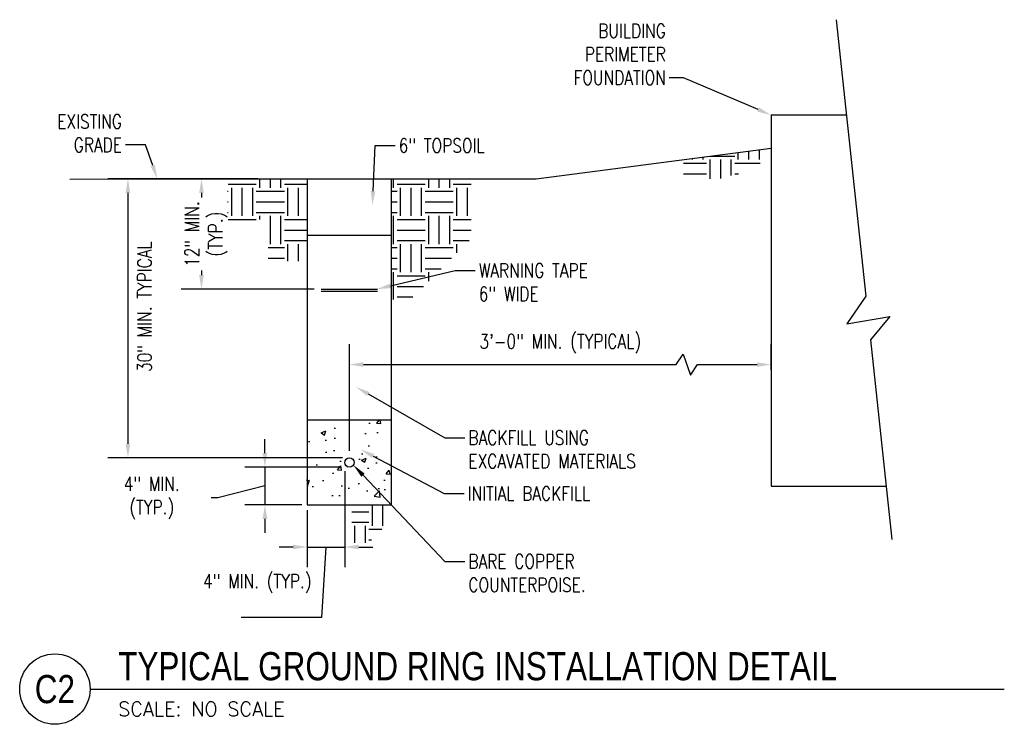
# Model space of a CAD drawing. Header units: inches. Extents: x 20.4 to 40.6, y 25.1 to 45.5.
# Tile 3 of 3: x 30.6 to 39.4, y 35.4 to 41.6. Entities that reach past the tile are written whole.
import ezdxf
from ezdxf import colors
from ezdxf.entities.mleader import LeaderData, LeaderLine
from ezdxf.enums import TextEntityAlignment as Align
from ezdxf.math import Vec2, Vec3

# ---------------------------------------------------------------- set-up
doc = ezdxf.new("R2010")
doc.units = ezdxf.units.IN
doc.header["$MEASUREMENT"] = 0
doc.layers.add('A-WALL-PATT', color=9, linetype='Continuous', true_color=0x808080)
for name, color, linetype in [('E-ANNO-DIMS', 1, 'Continuous'), ('E-ANNO-SYMB', 2, 'Continuous'), ('E-ANNO-TEXT', 2, 'Continuous'), ('E-DETL-GRPH', 3, 'Continuous')]:
    doc.layers.add(name, color=color, linetype=linetype)
doc.styles.add('Annotative', font='romans.shx', dxfattribs={"width": 0.8})
doc.styles.add('ROMANS', font='ROMANS.shx', dxfattribs={"width": 0.8})
doc.styles.add('Title', font='swiss.ttf', dxfattribs={"height": 0.25})
doc.styles.add('TITLES', font='swiss.ttf', dxfattribs={"width": 0.8})
doc.dimstyles.new('Annotative', dxfattribs={"dimscale": 0, "dimtxt": 0.125, "dimasz": 0.125, "dimexe": 0.18, "dimexo": 0.0625, "dimgap": 0.09, "dimtad": 1, "dimdec": 3, "dimzin": 3, "dimdsep": 46, "dimlunit": 4, "dimtxsty": 'Annotative', "dimcen": 0.09, "dimclrd": 1, "dimclre": 1, "dimclrt": 2, "dimazin": 2, "dimtfac": 1, "dimtdec": 3, "dimtmove": 1, "dimatfit": 3, "dimfxl": 1, "dimtfill": 1, "dimfrac": 2, "dimtolj": 1, "dimtzin": 0, "dimarcsym": 0})
pattern_1 = [(0, (24, -2.83027), (0.25, 0.25), [0.25, -0.25]), (0, (24, -2.73652), (0.25, 0.25), [0.25, -0.25]), (0, (24, -2.64277), (0.25, 0.25), [0.25, -0.25]), (90, (24.03125, -2.61152), (-0.25, 0.25), [0.25, -0.25]), (90, (24.125, -2.61152), (-0.25, 0.25), [0.25, -0.25]), (90, (24.21875, -2.61152), (-0.25, 0.25), [0.25, -0.25])]

# ---------------------------------------------------------------- blocks, each defined once
blk = doc.blocks.new('*D8')
at = {"layer": 'Defpoints', "color": 0, "transparency": 16777216}
for p in [(32.8269, 40.2183), (31.6101, 37.7419), (33.5781, 37.7419)]:
    blk.add_point(p, dxfattribs=at)
at = {"layer": 'E-ANNO-DIMS', "color": 1, "lineweight": -2, "transparency": 16777216}
for p, q in [((32.7644, 40.2183), (31.4301, 40.2183)), ((31.6101, 40.0933), (31.6101, 37.8669)), ((33.5156, 37.7419), (31.4301, 37.7419))]:
    blk.add_line(p, q, dxfattribs=at)
at = {"layer": 'E-ANNO-DIMS', "color": 1, "transparency": 16777216}
for points in [[(31.5892, 40.0933), (31.6309, 40.0933), (31.6101, 40.2183)], [(31.5892, 37.8669), (31.6309, 37.8669), (31.6101, 37.7419)]]:
    blk.add_solid(points, dxfattribs=at)
at = {"layer": 'E-ANNO-DIMS', "color": 2, "lineweight": -3, "transparency": 16777216, "insert": (31.7571, 39.0837), "char_height": 0.125, "width": 1.629031, "attachment_point": 5, "rotation": 90, "style": 'Annotative', "bg_fill": 3, "box_fill_scale": 1.25, "bg_fill_color": 256, "bg_fill_true_color": 13158600, "bg_fill_transparency": 0}
blk.add_mtext('\\A1;30" MIN. TYPICAL', dxfattribs=at)
blk = doc.blocks.new('*D2')
at = {"layer": 'Defpoints', "color": 0, "transparency": 16777216}
for p in [(33.5614, 37.6584), (32.8269, 37.3251), (33.2173, 37.3251)]:
    blk.add_point(p, dxfattribs=at)
at = {"layer": 'E-ANNO-DIMS', "color": 1, "lineweight": -2, "transparency": 16777216}
for p, q in [((32.8269, 37.7834), (32.8269, 37.9084)), ((33.4989, 37.6584), (32.6469, 37.6584)), ((32.8269, 37.6584), (32.8269, 37.3251)), ((32.8269, 37.6584), (32.8269, 37.3251)), ((32.8269, 37.4918), (32.4074, 37.387)), ((32.4074, 37.387), (31.694, 37.387)), ((33.1548, 37.3251), (32.6469, 37.3251)), ((32.8269, 37.2001), (32.8269, 37.0751))]:
    blk.add_line(p, q, dxfattribs=at)
at = {"layer": 'E-ANNO-DIMS', "color": 1, "transparency": 16777216}
for points in [[(32.8061, 37.7834), (32.8477, 37.7834), (32.8269, 37.6584)], [(32.8061, 37.2001), (32.8477, 37.2001), (32.8269, 37.3251)]]:
    blk.add_solid(points, dxfattribs=at)
at = {"layer": 'E-ANNO-DIMS', "color": 2, "lineweight": -3, "transparency": 16777216, "insert": (31.8214, 37.3861), "char_height": 0.125, "width": 0.991931, "attachment_point": 5, "rotation": 0.1, "style": 'Annotative', "bg_fill": 3, "box_fill_scale": 1.25, "bg_fill_color": 256, "bg_fill_true_color": 13158600, "bg_fill_transparency": 0}
blk.add_mtext('\\A1;4" MIN.\\P(TYP.)', dxfattribs=at)
blk = doc.blocks.new('*D9')
at = {"layer": 'Defpoints', "color": 0, "transparency": 16777216}
for p in [(33.5353, 37.6843), (33.2019, 37.3403), (33.5353, 36.9501)]:
    blk.add_point(p, dxfattribs=at)
at = {"layer": 'E-ANNO-DIMS', "color": 1, "lineweight": -2, "transparency": 16777216}
for p, q in [((33.5353, 37.6218), (33.5353, 36.7701)), ((33.2019, 37.2778), (33.2019, 36.7701)), ((33.0769, 36.9501), (32.9519, 36.9501)), ((33.2019, 36.9501), (33.5353, 36.9501)), ((33.2019, 36.9501), (33.5353, 36.9501)), ((33.3686, 36.9501), (33.33, 36.3244)), ((33.6603, 36.9501), (33.7853, 36.9501)), ((33.33, 36.3244), (32.6166, 36.3244))]:
    blk.add_line(p, q, dxfattribs=at)
at = {"layer": 'E-ANNO-DIMS', "color": 1, "transparency": 16777216}
for points in [[(33.0769, 36.971), (33.0769, 36.9293), (33.2019, 36.9501)], [(33.6603, 36.971), (33.6603, 36.9293), (33.5353, 36.9501)]]:
    blk.add_solid(points, dxfattribs=at)
at = {"layer": 'E-ANNO-DIMS', "color": 2, "lineweight": -3, "transparency": 16777216, "insert": (32.7589, 36.6257), "char_height": 0.125, "width": 0.96222, "attachment_point": 5, "style": 'Annotative', "bg_fill": 3, "box_fill_scale": 1.25, "bg_fill_color": 256, "bg_fill_true_color": 13158600, "bg_fill_transparency": 0}
blk.add_mtext('\\A1;4" MIN. (TYP.)', dxfattribs=at)
blk = doc.blocks.new('*U6')
for q in [(4.6778, 0), (8.1204, 0)]:
    blk.add_line((0, 0), q)
blk.add_circle((-0.3126, 0), 0.3126)
at = {"style": 'Title'}
for tag, p, height in [('TITLE', (0.25, 0.0781), 0.25), ('SCALE', (0.25, -0.1768), 0.0984)]:
    blk.add_attdef(tag, p, '', height=height, dxfattribs=at)
blk.add_attdef('NUMBER', text='', height=0.25, dxfattribs=at).set_placement((-0.3126, 0), align=Align.MIDDLE_CENTER)
blk = doc.blocks.new('*D10')
at = {"layer": 'Defpoints', "color": 0, "transparency": 16777216}
for p in [(37.3227, 38.5694), (37.3227, 38.4587), (33.577, 37.7419)]:
    blk.add_point(p, dxfattribs=at)
at = {"layer": 'E-ANNO-DIMS', "color": 1, "lineweight": -2, "transparency": 16777216}
for p, q in [((33.577, 37.8044), (33.577, 38.7494)), ((37.3227, 38.5212), (37.3227, 38.7494)), ((36.4804, 38.5694), (36.5429, 38.6631)), ((36.5429, 38.6631), (36.6054, 38.4756)), ((33.702, 38.5694), (36.4804, 38.5694)), ((36.6054, 38.4756), (36.6679, 38.5694)), ((36.6679, 38.5694), (37.1977, 38.5694))]:
    blk.add_line(p, q, dxfattribs=at)
at = {"layer": 'E-ANNO-DIMS', "color": 1, "transparency": 16777216}
for points in [[(33.702, 38.5902), (33.702, 38.5485), (33.577, 38.5694)], [(37.1977, 38.5902), (37.1977, 38.5485), (37.3227, 38.5694)]]:
    blk.add_solid(points, dxfattribs=at)
at = {"layer": 'E-ANNO-DIMS', "color": 2, "lineweight": -3, "transparency": 16777216, "insert": (35.4498, 38.7546), "char_height": 0.125, "attachment_point": 5, "style": 'Annotative', "bg_fill": 3, "box_fill_scale": 1.25, "bg_fill_color": 256, "bg_fill_true_color": 13158600, "bg_fill_transparency": 0}
blk.add_mtext('\\A1;3\'-0" MIN. (TYPICAL)', dxfattribs=at)
blk = doc.blocks.new('*D11')
at = {"layer": 'Defpoints', "color": 0, "transparency": 16777216}
for p in [(32.3468, 40.2181), (32.2631, 39.2384), (33.3267, 39.2384)]:
    blk.add_point(p, dxfattribs=at)
at = {"layer": 'E-ANNO-DIMS', "color": 1, "lineweight": -2, "transparency": 16777216}
for p, q in [((32.2843, 40.2181), (32.0831, 40.2181)), ((32.2631, 40.0931), (32.2631, 39.3634)), ((33.2642, 39.2384), (32.0831, 39.2384))]:
    blk.add_line(p, q, dxfattribs=at)
at = {"layer": 'E-ANNO-DIMS', "color": 2, "lineweight": -3, "transparency": 16777216, "insert": (32.3038, 39.7283), "char_height": 0.125, "attachment_point": 5, "rotation": 90, "style": 'Annotative', "bg_fill": 3, "box_fill_scale": 1.25, "bg_fill_color": 256, "bg_fill_true_color": 13158600, "bg_fill_transparency": 0}
blk.add_mtext('\\A1;12" MIN.\\P(TYP.)', dxfattribs=at)
at = {"layer": 'E-ANNO-DIMS', "color": 1, "transparency": 16777216}
for points in [[(32.2423, 40.0931), (32.284, 40.0931), (32.2631, 40.2181)], [(32.2423, 39.3634), (32.284, 39.3634), (32.2631, 39.2384)]]:
    blk.add_solid(points, dxfattribs=at)

msp = doc.modelspace()

# ---------------------------------------------------------------- hatches: boundary and pattern name
at = {"layer": 'A-WALL-PATT', "lineweight": -3}
h = msp.add_hatch(dxfattribs=at)
h.set_pattern_fill('EARTH', color=8)
h.set_pattern_definition(pattern_1)
h.paths.add_polyline_path([(37.2254, 40.4782), (36.5435, 40.3889), (36.5435, 40.2168), (36.8618, 40.2168), (37.0355, 40.2643), (37.2257, 40.2643)])
h = msp.add_hatch(dxfattribs=at)
h.set_pattern_fill('EARTH', color=8)
h.set_pattern_definition(pattern_1)
h.paths.add_polyline_path([(33.2019, 40.2184), (32.4949, 40.2184), (32.4954, 39.8566), (32.8551, 39.8566), (32.8551, 39.4858), (33.2019, 39.4858)])
h = msp.add_hatch(dxfattribs=at)
h.set_pattern_fill('EARTH', color=8)
h.set_pattern_definition(pattern_1)
h.paths.add_polyline_path([(34.6601, 40.2177), (33.952, 40.2177), (33.952, 39.1481), (34.1192, 39.1481), (34.6601, 39.6881)])
h = msp.add_hatch(dxfattribs=at)
h.set_pattern_fill('AR-CONC', color=8, scale=0.06)
h.set_pattern_definition([(50, (24, -2.83027), (0.430356, -0.0376513), [0.045, -0.495]), (355, (24, -2.83027), (-0.083251, 0.4513153), [0.036, -0.396]), (100.4514, (24.03586, -2.8334), (0.3471053, 0.413664), [0.038244, -0.4206853]), (46.1842, (24, -2.71027), (0.640345, -0.0993116), [0.0675, -0.7425]), (96.6356, (24.05336, -2.71854), (0.560797, 0.584471), [0.057366, -0.631028]), (351.1842, (24, -2.7103), (0.560797, 0.584471), [0.054, -0.594]), (21, (24.06, -2.74027), (0.3581442, -0.2415713), [0.045, -0.495]), (326, (24.06, -2.74027), (0.145989, 0.43509), [0.036, -0.396]), (71.4514, (24.08985, -2.7604), (0.5041334, 0.1935187), [0.038244, -0.4206853]), (37.5, (24, -2.83027), (0.0072959, 0.1997363), [0, -0.3912, 0, -0.402, 0, -0.3975]), (7.5, (24, -2.83027), (0.1578417, 0.236647), [0, -0.2292, 0, -0.3822, 0, -0.1515]), (327.5, (23.8662, -2.83027), (0.32029346, -0.0135329), [0, -0.15, 0, -0.468, 0, -0.621]), (317.5, (23.8062, -2.83027), (0.3499117, 0.060063), [0, -0.195, 0, -0.3108, 0, -0.441])])
h.paths.add_polyline_path([(33.952, 38.0752), (33.2019, 38.0752), (33.2019, 37.3251), (33.952, 37.3251)])
h.paths.add_polyline_path([(33.6186, 37.7002, -1), (33.5353, 37.7002, -1)], flags=16)
h = msp.add_hatch(dxfattribs=at)
h.set_pattern_fill('EARTH', color=8)
h.set_pattern_definition(pattern_1)
h.paths.add_polyline_path([(33.9245, 37.3251), (33.5987, 37.3251), (33.5987, 36.9859), (33.7445, 36.9859), (33.9245, 37.1659)])

# ---------------------------------------------------------------- linework, layer by layer
at = {"layer": 'E-ANNO-DIMS', "lineweight": -3}
msp.add_line((33.577, 37.9302), (33.577, 38.6305), dxfattribs=at)
at = {"layer": 'E-DETL-GRPH', "lineweight": -3}
for p, q in [((37.9014, 41.6302), (38.1645, 39.1774)), ((37.9922, 40.7838), (37.3226, 40.7838)), ((37.3226, 40.7838), (37.3226, 37.4909)), ((35.2347, 40.2177), (37.3226, 40.4909)), ((31.093, 40.2163), (32.6686, 40.2186)), ((32.6686, 40.2186), (33.2019, 40.2177)), ((33.2019, 40.2177), (33.2019, 37.3251)), ((33.2019, 40.2177), (35.2347, 40.2177)), ((33.952, 37.3251), (33.952, 40.2177)), ((33.2019, 39.7177), (33.952, 39.7177)), ((33.3267, 39.2384), (33.8267, 39.2384)), ((33.8267, 39.2176), (33.3267, 39.2176)), ((38.1645, 39.1774), (37.9966, 38.9303)), ((37.9966, 38.9303), (38.3767, 38.995)), ((38.3767, 38.995), (38.2062, 38.7886)), ((38.2062, 38.7886), (38.3962, 37.018)), ((33.952, 38.0752), (33.2019, 38.0752)), ((37.3226, 37.4909), (38.3455, 37.4909)), ((33.2019, 37.3251), (33.952, 37.3251))]:
    msp.add_line(p, q, dxfattribs=at)
msp.add_circle((33.577, 37.7002), 0.0417, dxfattribs=at)

# ---------------------------------------------------------------- block references
at = {"layer": 'E-ANNO-SYMB', "lineweight": -3}
ref = msp.add_blockref('*U6', (31.2737, 35.6892), dxfattribs=at)
ref.add_attrib('SCALE', 'SCALE: NO SCALE', dxfattribs={"layer": '0', "height": 0.125, "style": 'ROMANS'}).set_placement((31.5237, 35.5124), align=Align.MIDDLE_LEFT)
ref.add_attrib('TITLE', 'TYPICAL GROUND RING INSTALLATION DETAIL', (31.5237, 35.7673), dxfattribs={"layer": '0', "height": 0.25, "style": 'TITLES', "width": 0.800781})
ref.add_attrib('NUMBER', 'C2', dxfattribs={"layer": '0', "height": 0.25, "style": 'TITLES', "width": 0.800781}).set_placement((30.9612, 35.6892), align=Align.MIDDLE_CENTER)

# ---------------------------------------------------------------- leaders
at = {"layer": 'E-ANNO-TEXT', "lineweight": -3}
ml = msp.add_multileader_mtext('Standard', dxfattribs=at)
ml.set_content('BUILDING\\PPERIMETER\\PFOUNDATION', color=256, style='Annotative')
ml.set_leader_properties(color=1, linetype='ByLayer', lineweight=-1)
ml.build(insert=Vec2(0, 0))
ml.multileader.update_dxf_attribs({"text_right_attachment_type": 3, "dogleg_length": 0.125, "arrow_head_size": 0.125})
ctx = ml.context
ctx.base_point, ctx.char_height, ctx.arrow_head_size, ctx.landing_gap_size, ctx.plane_origin = Vec3(35.4848, 41.5324), 0.125, 0.125, 0.0312, Vec3(36.6612, 41.1157)
ctx.right_attachment, ctx.text_align_type = 3, 2
notes = []
notes.append((ctx, [(0, (1, 1, 0), (36.5437, 41.1157), (-1, 0), 0.125, [(0, [(37.3226, 40.7838)], 0, [])])]))
ctx.mtext.insert, ctx.mtext.alignment, ctx.mtext.flow_direction = Vec3(36.3875, 41.5949), 3, 5
ml = msp.add_multileader_mtext('Standard', dxfattribs=at)
ml.set_content('EXISTING\\PGRADE', color=256, style='Annotative')
ml.set_leader_properties(color=1, linetype='ByLayer', lineweight=-1)
ml.build(insert=Vec2(0, 0))
ml.multileader.update_dxf_attribs({"text_right_attachment_type": 3, "dogleg_length": 0.1782, "arrow_head_size": 0.125})
ctx = ml.context
ctx.base_point, ctx.char_height, ctx.arrow_head_size, ctx.landing_gap_size, ctx.plane_origin = Vec3(30.9208, 40.7267), 0.125, 0.125, 0.0312, Vec3(31.8827, 40.5135)
ctx.right_attachment, ctx.text_align_type = 3, 2
notes.append((ctx, [(1, (1, 1, 0), (31.7663, 40.5184), (-1, 0), 0.1782, [(0, [(31.8712, 40.2173)], 0, [])])]))
ctx.mtext.insert, ctx.mtext.width, ctx.mtext.alignment, ctx.mtext.flow_direction = Vec3(31.5568, 40.7892), 0.62506, 3, 5
ml = msp.add_multileader_mtext('Standard', dxfattribs=at)
ml.set_content('6" TOPSOIL', color=256, style='Annotative')
ml.set_leader_properties(color=1, linetype='ByLayer', lineweight=-1)
ml.build(insert=Vec2(0, 0))
ml.multileader.update_dxf_attribs({"text_right_attachment_type": 3, "dogleg_length": 0.1786, "arrow_head_size": 0.125})
ctx = ml.context
ctx.base_point, ctx.char_height, ctx.arrow_head_size, ctx.landing_gap_size, ctx.plane_origin = Vec3(33.9839, 40.5135), 0.125, 0.125, 0.0312, Vec3(33.8053, 40.5135)
ctx.right_attachment = 3
notes.append((ctx, [(0, (1, 1, 0), (33.8053, 40.5135), (1, 0), 0.1786, [(0, [(33.7818, 39.9838)], 0, [])])]))
ctx.mtext.insert, ctx.mtext.flow_direction = Vec3(34.0151, 40.576), 5
ml = msp.add_multileader_mtext('Standard', dxfattribs=at)
ml.set_content('WARNING TAPE\\P6" WIDE', color=256, style='Annotative')
ml.set_leader_properties(color=1, linetype='ByLayer', lineweight=-1)
ml.build(insert=Vec2(0, 0))
ml.multileader.update_dxf_attribs({"text_right_attachment_type": 3, "dogleg_length": 0.1786, "arrow_head_size": 0.125})
ctx = ml.context
ctx.base_point, ctx.char_height, ctx.arrow_head_size, ctx.landing_gap_size, ctx.plane_origin = Vec3(34.6948, 39.4043), 0.125, 0.125, 0.0312, Vec3(34.5162, 39.4043)
ctx.right_attachment = 3
notes.append((ctx, [(0, (1, 1, 0), (34.5162, 39.4043), (1, 0), 0.1786, [(0, [(33.8198, 39.2384)], 0, [])])]))
ctx.mtext.insert, ctx.mtext.flow_direction = Vec3(34.726, 39.4668), 5
ml = msp.add_multileader_mtext('Standard', dxfattribs=at)
ml.set_content('BACKFILL USING\\PEXCAVATED MATERIALS', color=256, style='Annotative')
ml.set_leader_properties(color=1, linetype='ByLayer', lineweight=-1)
ml.build(insert=Vec2(0, 0))
ml.multileader.update_dxf_attribs({"text_right_attachment_type": 3, "dogleg_length": 0.1786, "arrow_head_size": 0.125})
ctx = ml.context
ctx.base_point, ctx.char_height, ctx.arrow_head_size, ctx.landing_gap_size, ctx.plane_origin = Vec3(34.6028, 37.9205), 0.125, 0.125, 0.0312, Vec3(34.4242, 37.9205)
ctx.right_attachment = 3
notes.append((ctx, [(0, (1, 1, 0), (34.4242, 37.9205), (1, 0), 0.1786, [(0, [(33.6357, 38.3705)], 0, [])])]))
ctx.mtext.insert, ctx.mtext.flow_direction = Vec3(34.634, 37.983), 5
ml = msp.add_multileader_mtext('Standard', dxfattribs=at)
ml.set_content('INITIAL BACKFILL', color=256, style='Annotative')
ml.set_leader_properties(color=1, linetype='ByLayer', lineweight=-1)
ml.build(insert=Vec2(0, 0))
ml.multileader.update_dxf_attribs({"text_right_attachment_type": 3, "dogleg_length": 0.1786, "arrow_head_size": 0.125})
ctx = ml.context
ctx.base_point, ctx.char_height, ctx.arrow_head_size, ctx.landing_gap_size, ctx.plane_origin = Vec3(34.5961, 37.4251), 0.125, 0.125, 0.0312, Vec3(34.4175, 37.4251)
ctx.right_attachment = 3
notes.append((ctx, [(0, (1, 1, 0), (34.4175, 37.4251), (1, 0), 0.1786, [(0, [(33.6782, 37.8155)], 0, [])])]))
ctx.mtext.insert, ctx.mtext.flow_direction = Vec3(34.6273, 37.4876), 5
ml = msp.add_multileader_mtext('Standard', dxfattribs=at)
ml.set_content('BARE COPPER\\PCOUNTERPOISE.', color=256, style='Annotative')
ml.set_leader_properties(color=1, linetype='ByLayer', lineweight=-1)
ml.build(insert=Vec2(0, 0))
ml.multileader.update_dxf_attribs({"text_right_attachment_type": 3, "dogleg_length": 0.1786, "arrow_head_size": 0.125})
ctx = ml.context
ctx.base_point, ctx.char_height, ctx.arrow_head_size, ctx.landing_gap_size, ctx.plane_origin = Vec3(34.6028, 36.8228), 0.125, 0.125, 0.0312, Vec3(34.4242, 36.8228)
ctx.right_attachment = 3
notes.append((ctx, [(0, (1, 1, 0), (34.4242, 36.8228), (1, 0), 0.1786, [(0, [(33.6122, 37.678)], 0, [])])]))
ctx.mtext.insert, ctx.mtext.flow_direction = Vec3(34.634, 36.8853), 5
for ctx, leaders in notes:
    for number, flags, end, landing, length, lines in leaders:
        leader = LeaderData()
        leader.index, (leader.has_last_leader_line, leader.has_dogleg_vector, leader.attachment_direction) = number, flags
        leader.last_leader_point, leader.dogleg_vector, leader.dogleg_length = Vec3(end), Vec3(landing), length
        for number, points, colour, breaks in lines:
            line = LeaderLine()
            line.index, line.vertices, line.color, line.breaks = number, Vec3.list(points), colors.encode_raw_color(colour), breaks
            leader.lines.append(line)
        ctx.leaders.append(leader)

# ---------------------------------------------------------------- next in the draw order: dimensions: what is measured, and where the dimension line sits
at = {"layer": 'E-ANNO-DIMS', "lineweight": -3}
dim = msp.add_linear_dim(base=(31.6101, 37.7419), p1=(32.8269, 40.2183), p2=(33.5781, 37.7419), angle=90, text='30" MIN. TYPICAL', dimstyle='Annotative', override={"dimpost": '\\X'}, dxfattribs=at)
dim.commit()
dim.dimension.update_dxf_attribs({"geometry": '*D8', "text_midpoint": (31.9215, 39.0837), "dimtype": 160})

# ---------------------------------------------------------------- next in the draw order: dimensions: what is measured, and where the dimension line sits
dim = msp.add_linear_dim(base=(32.2631, 39.2384), p1=(32.3468, 40.2181), p2=(33.3267, 39.2384), angle=90, text='12" MIN.\\P(TYP.)', dimstyle='Annotative', override={"dimpost": '\\X'}, dxfattribs=at)
dim.commit()
dim.dimension.update_dxf_attribs({"geometry": '*D11', "text_midpoint": (32.6051, 39.7283), "dimtype": 160})
dim = msp.add_linear_dim(base=(32.8269, 37.3251), p1=(33.5614, 37.6584), p2=(33.2173, 37.3251), angle=90, text='4" MIN.\\P(TYP.)', dimstyle='Annotative', override={"dimpost": '\\X'}, dxfattribs=at)
dim.commit()
dim.dimension.update_dxf_attribs({"geometry": '*D2', "text_midpoint": (32.3174, 37.387), "dimtype": 160, "text_rotation": 0.1})

# ---------------------------------------------------------------- next in the draw order: dimensions: what is measured, and where the dimension line sits
dim = msp.add_linear_dim(base=(37.3227, 38.5694), p1=(33.577, 37.7419), p2=(37.3227, 38.4587), text='3\'-0" MIN. (TYPICAL)', dimstyle='Annotative', override={"dimpost": '\\X'}, dxfattribs=at)
dim.commit()
dim.dimension.update_dxf_attribs({"geometry": '*D10', "text_midpoint": (35.4498, 38.7546)})
dim = msp.add_linear_dim(base=(33.5353, 36.9501), p1=(33.2019, 37.3403), p2=(33.5353, 37.6843), text='4" MIN. (TYP.)', dimstyle='Annotative', override={"dimpost": '\\X'}, dxfattribs=at)
dim.commit()
dim.dimension.update_dxf_attribs({"geometry": '*D9', "text_midpoint": (33.24, 36.3244), "dimtype": 160})

doc.saveas('drawing.dxf')
